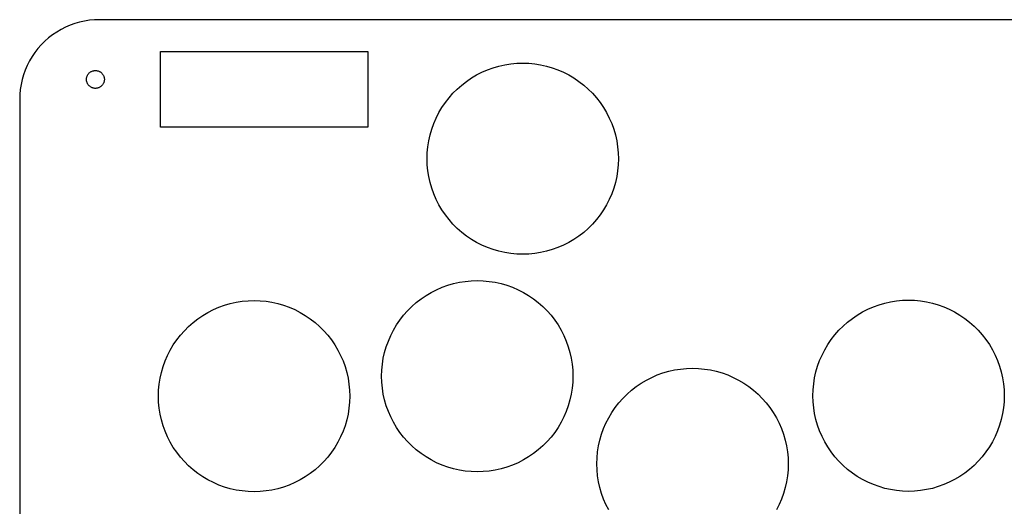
# Model space of a CAD drawing. Header units: metres. Extents: x 0 to 208, y 0 to 125.
# Tile 2 of 3: x 0 to 124, y 64 to 125. Entities that reach past the tile are written whole.
import ezdxf

# ---------------------------------------------------------------- set-up
doc = ezdxf.new("R2010")
doc.units = ezdxf.units.M

msp = doc.modelspace()

# ---------------------------------------------------------------- linework, layer by layer
for p, q in [((8.12619, 124.823), (7.51311, 124.686)), ((8.74667, 124.921), (8.12619, 124.823)), ((9.3721, 124.98), (8.74667, 124.921)), ((10, 125), (9.3721, 124.98)), ((198.5, 125), (10, 125)), ((5.18246, 123.763), (4.64174, 123.443)), ((5.7422, 124.048), (5.18246, 123.763)), ((6.31876, 124.298), (5.7422, 124.048)), ((6.90984, 124.511), (6.31876, 124.298)), ((7.51311, 124.686), (6.90984, 124.511)), ((3.15453, 122.29), (2.71031, 121.845)), ((3.62576, 122.705), (3.15453, 122.29)), ((4.12215, 123.09), (3.62576, 122.705)), ((4.64174, 123.443), (4.12215, 123.09)), ((2.29486, 121.374), (1.90984, 120.878)), ((2.71031, 121.845), (2.29486, 121.374)), ((1.23694, 119.818), (0.95174, 119.258)), ((1.55672, 120.358), (1.23694, 119.818)), ((1.90984, 120.878), (1.55672, 120.358)), ((17.65, 111.525), (17.65, 121.025)), ((17.65, 121.025), (43.65, 121.025)), ((43.65, 121.025), (43.65, 111.525)), ((0.70224, 118.681), (0.48944, 118.09)), ((0.95174, 119.258), (0.70224, 118.681)), ((9.1539, 118.565), (9.22147, 118.585)), ((9.22147, 118.585), (9.29013, 118.6)), ((9.29013, 118.6), (9.35962, 118.611)), ((9.35962, 118.611), (9.42967, 118.618)), ((9.42967, 118.618), (9.5, 118.62)), ((9.5, 118.62), (9.57031, 118.618)), ((9.57031, 118.618), (9.64037, 118.611)), ((9.64037, 118.611), (9.70985, 118.6)), ((9.70985, 118.6), (9.77852, 118.585)), ((9.77852, 118.585), (9.84608, 118.565)), ((57.9906, 118.408), (58.6825, 118.707)), ((58.6825, 118.707), (59.3918, 118.963)), ((59.3918, 118.963), (60.1157, 119.173)), ((60.1157, 119.173), (60.8514, 119.337)), ((60.8514, 119.337), (61.596, 119.455)), ((61.596, 119.455), (62.3465, 119.526)), ((62.3465, 119.526), (63.1, 119.55)), ((63.1, 119.55), (63.8535, 119.526)), ((63.8535, 119.526), (64.604, 119.455)), ((64.604, 119.455), (65.3486, 119.337)), ((65.3486, 119.337), (66.0843, 119.173)), ((66.0843, 119.173), (66.8082, 118.963)), ((66.8082, 118.963), (67.5175, 118.707)), ((67.5175, 118.707), (68.2094, 118.408)), ((0.31416, 117.487), (0.17712, 116.874)), ((0.48944, 118.09), (0.31416, 117.487)), ((8.37999, 117.5), (8.3822, 117.57)), ((8.3822, 117.43), (8.37999, 117.5)), ((8.3822, 117.57), (8.38882, 117.64)), ((8.38882, 117.36), (8.3822, 117.43)), ((8.38882, 117.64), (8.39983, 117.71)), ((8.39983, 117.29), (8.38882, 117.36)), ((8.39983, 117.71), (8.41518, 117.779)), ((8.41518, 117.779), (8.43481, 117.846)), ((8.43481, 117.846), (8.45865, 117.912)), ((8.45865, 117.912), (8.48659, 117.977)), ((8.48659, 117.977), (8.51852, 118.04)), ((8.51852, 118.04), (8.55435, 118.1)), ((8.55435, 118.1), (8.59389, 118.158)), ((8.59389, 118.158), (8.63702, 118.214)), ((8.63702, 118.214), (8.68355, 118.267)), ((8.68355, 118.267), (8.73331, 118.316)), ((8.73331, 118.316), (8.78607, 118.363)), ((8.78607, 118.363), (8.84167, 118.406)), ((8.84167, 118.406), (8.89987, 118.446)), ((8.89987, 118.446), (8.96043, 118.481)), ((8.96043, 118.481), (9.02312, 118.513)), ((9.02312, 118.513), (9.08769, 118.541)), ((9.08769, 118.541), (9.1539, 118.565)), ((9.84608, 118.565), (9.91229, 118.541)), ((9.91229, 118.541), (9.97687, 118.513)), ((9.97687, 118.513), (10.0396, 118.481)), ((10.0396, 118.481), (10.1001, 118.446)), ((10.1001, 118.446), (10.1583, 118.406)), ((10.1583, 118.406), (10.2139, 118.363)), ((10.2139, 118.363), (10.2667, 118.316)), ((10.2667, 118.316), (10.3164, 118.267)), ((10.3164, 118.267), (10.363, 118.214)), ((10.363, 118.214), (10.4061, 118.158)), ((10.4061, 118.158), (10.4456, 118.1)), ((10.4456, 118.1), (10.4815, 118.04)), ((10.4815, 118.04), (10.5134, 117.977)), ((10.5134, 117.977), (10.5413, 117.912)), ((10.5413, 117.912), (10.5652, 117.846)), ((10.5652, 117.846), (10.5848, 117.779)), ((10.5848, 117.779), (10.6002, 117.71)), ((10.6002, 117.71), (10.6112, 117.64)), ((10.6112, 117.36), (10.6002, 117.29)), ((10.6112, 117.64), (10.6178, 117.57)), ((10.6178, 117.43), (10.6112, 117.36)), ((10.6178, 117.57), (10.62, 117.5)), ((10.62, 117.5), (10.6178, 117.43)), ((56.0466, 117.258), (56.6701, 117.682)), ((56.6701, 117.682), (57.319, 118.066)), ((57.319, 118.066), (57.9906, 118.408)), ((68.2094, 118.408), (68.881, 118.066)), ((68.881, 118.066), (69.5299, 117.682)), ((69.5299, 117.682), (70.1534, 117.258)), ((0.07886, 116.253), (0.01973, 115.628)), ((0.17712, 116.874), (0.07886, 116.253)), ((8.41518, 117.221), (8.39983, 117.29)), ((8.43481, 117.154), (8.41518, 117.221)), ((8.45865, 117.088), (8.43481, 117.154)), ((8.48659, 117.023), (8.45865, 117.088)), ((8.51852, 116.96), (8.48659, 117.023)), ((8.55435, 116.9), (8.51852, 116.96)), ((8.59389, 116.842), (8.55435, 116.9)), ((8.63702, 116.786), (8.59389, 116.842)), ((8.68355, 116.733), (8.63702, 116.786)), ((8.73331, 116.684), (8.68355, 116.733)), ((8.78607, 116.637), (8.73331, 116.684)), ((8.84167, 116.594), (8.78607, 116.637)), ((8.89987, 116.554), (8.84167, 116.594)), ((8.96043, 116.519), (8.89987, 116.554)), ((9.02312, 116.487), (8.96043, 116.519)), ((9.08769, 116.459), (9.02312, 116.487)), ((9.1539, 116.435), (9.08769, 116.459)), ((9.22147, 116.415), (9.1539, 116.435)), ((9.29013, 116.4), (9.22147, 116.415)), ((9.35962, 116.389), (9.29013, 116.4)), ((9.42967, 116.382), (9.35962, 116.389)), ((9.5, 116.38), (9.42967, 116.382)), ((9.57031, 116.382), (9.5, 116.38)), ((9.64037, 116.389), (9.57031, 116.382)), ((9.70985, 116.4), (9.64037, 116.389)), ((9.77852, 116.415), (9.70985, 116.4)), ((9.84608, 116.435), (9.77852, 116.415)), ((9.91229, 116.459), (9.84608, 116.435)), ((9.97687, 116.487), (9.91229, 116.459)), ((10.0396, 116.519), (9.97687, 116.487)), ((10.1001, 116.554), (10.0396, 116.519)), ((10.1583, 116.594), (10.1001, 116.554)), ((10.2139, 116.637), (10.1583, 116.594)), ((10.2667, 116.684), (10.2139, 116.637)), ((10.3164, 116.733), (10.2667, 116.684)), ((10.363, 116.786), (10.3164, 116.733)), ((10.4061, 116.842), (10.363, 116.786)), ((10.4456, 116.9), (10.4061, 116.842)), ((10.4815, 116.96), (10.4456, 116.9)), ((10.5134, 117.023), (10.4815, 116.96)), ((10.5413, 117.088), (10.5134, 117.023)), ((10.5652, 117.154), (10.5413, 117.088)), ((10.5848, 117.221), (10.5652, 117.154)), ((10.6002, 117.29), (10.5848, 117.221)), ((54.3524, 115.765), (54.8854, 116.298)), ((54.8854, 116.298), (55.4509, 116.796)), ((55.4509, 116.796), (56.0466, 117.258)), ((70.1534, 117.258), (70.7491, 116.796)), ((70.7491, 116.796), (71.3146, 116.298)), ((71.3146, 116.298), (71.8476, 115.765)), ((0.01973, 115.628), (0, 115)), ((0, 115), (0, 10)), ((53.3918, 114.603), (53.8538, 115.199)), ((53.8538, 115.199), (54.3524, 115.765)), ((71.8476, 115.765), (72.3461, 115.199)), ((72.3461, 115.199), (72.8082, 114.603)), ((52.5843, 113.331), (52.9681, 113.98)), ((52.9681, 113.98), (53.3918, 114.603)), ((72.8082, 114.603), (73.2319, 113.98)), ((73.2319, 113.98), (73.6157, 113.331)), ((51.9427, 111.967), (52.2421, 112.659)), ((52.2421, 112.659), (52.5843, 113.331)), ((73.6157, 113.331), (73.9579, 112.659)), ((73.9579, 112.659), (74.2573, 111.967)), ((43.65, 111.525), (17.65, 111.525)), ((51.477, 110.534), (51.6873, 111.258)), ((51.6873, 111.258), (51.9427, 111.967)), ((74.2573, 111.967), (74.5127, 111.258)), ((74.5127, 111.258), (74.723, 110.534)), ((51.3125, 109.799), (51.477, 110.534)), ((74.723, 110.534), (74.8874, 109.799)), ((51.1237, 108.303), (51.1946, 109.054)), ((51.1946, 109.054), (51.3125, 109.799)), ((74.8874, 109.799), (75.0054, 109.054)), ((75.0054, 109.054), (75.0763, 108.303)), ((51.1, 107.55), (51.1237, 108.303)), ((51.1237, 106.797), (51.1, 107.55)), ((75.0763, 108.303), (75.1, 107.55)), ((75.1, 107.55), (75.0763, 106.797)), ((51.1946, 106.046), (51.1237, 106.797)), ((75.0763, 106.797), (75.0054, 106.046)), ((51.3125, 105.301), (51.1946, 106.046)), ((51.477, 104.566), (51.3125, 105.301)), ((74.8874, 105.301), (74.723, 104.566)), ((75.0054, 106.046), (74.8874, 105.301)), ((51.6873, 103.842), (51.477, 104.566)), ((51.9427, 103.132), (51.6873, 103.842)), ((74.5127, 103.842), (74.2573, 103.132)), ((74.723, 104.566), (74.5127, 103.842)), ((52.2421, 102.441), (51.9427, 103.132)), ((74.2573, 103.132), (73.9579, 102.441)), ((52.5843, 101.769), (52.2421, 102.441)), ((52.9681, 101.12), (52.5843, 101.769)), ((73.6157, 101.769), (73.2319, 101.12)), ((73.9579, 102.441), (73.6157, 101.769)), ((53.3918, 100.497), (52.9681, 101.12)), ((53.8538, 99.9009), (53.3918, 100.497)), ((72.8082, 100.497), (72.3461, 99.9009)), ((73.2319, 101.12), (72.8082, 100.497)), ((54.3524, 99.3354), (53.8538, 99.9009)), ((54.8854, 98.8024), (54.3524, 99.3354)), ((71.8476, 99.3354), (71.3146, 98.8024)), ((72.3461, 99.9009), (71.8476, 99.3354)), ((55.4509, 98.3038), (54.8854, 98.8024)), ((56.0466, 97.8418), (55.4509, 98.3038)), ((56.6701, 97.4181), (56.0466, 97.8418)), ((70.1534, 97.8418), (69.5299, 97.4181)), ((70.7491, 98.3038), (70.1534, 97.8418)), ((71.3146, 98.8024), (70.7491, 98.3038)), ((57.319, 97.0343), (56.6701, 97.4181)), ((57.9906, 96.6921), (57.319, 97.0343)), ((58.6825, 96.3927), (57.9906, 96.6921)), ((59.3918, 96.1373), (58.6825, 96.3927)), ((67.5175, 96.3927), (66.8082, 96.1373)), ((68.2094, 96.6921), (67.5175, 96.3927)), ((68.881, 97.0343), (68.2094, 96.6921)), ((69.5299, 97.4181), (68.881, 97.0343)), ((60.1157, 95.927), (59.3918, 96.1373)), ((60.8514, 95.7625), (60.1157, 95.927)), ((61.596, 95.6446), (60.8514, 95.7625)), ((62.3465, 95.5737), (61.596, 95.6446)), ((63.1, 95.55), (62.3465, 95.5737)), ((63.8535, 95.5737), (63.1, 95.55)), ((64.604, 95.6446), (63.8535, 95.5737)), ((65.3486, 95.7625), (64.604, 95.6446)), ((66.0843, 95.927), (65.3486, 95.7625)), ((66.8082, 96.1373), (66.0843, 95.927)), ((52.2906, 91.1079), (52.9825, 91.4073)), ((52.9825, 91.4073), (53.6918, 91.6627)), ((53.6918, 91.6627), (54.4157, 91.873)), ((54.4157, 91.873), (55.1514, 92.0374)), ((55.1514, 92.0374), (55.896, 92.1554)), ((55.896, 92.1554), (56.6465, 92.2263)), ((56.6465, 92.2263), (57.4, 92.25)), ((57.4, 92.25), (58.1535, 92.2263)), ((58.1535, 92.2263), (58.904, 92.1554)), ((58.904, 92.1554), (59.6486, 92.0374)), ((59.6486, 92.0374), (60.3843, 91.873)), ((60.3843, 91.873), (61.1082, 91.6627)), ((61.1082, 91.6627), (61.8175, 91.4073)), ((61.8175, 91.4073), (62.5093, 91.1079)), ((50.3466, 89.9582), (50.9701, 90.3819)), ((50.9701, 90.3819), (51.6189, 90.7657)), ((51.6189, 90.7657), (52.2906, 91.1079)), ((62.5093, 91.1079), (63.181, 90.7657)), ((63.181, 90.7657), (63.8299, 90.3819)), ((63.8299, 90.3819), (64.4534, 89.9582)), ((24.9825, 88.9073), (25.6918, 89.1627)), ((25.6918, 89.1627), (26.4157, 89.373)), ((26.4157, 89.373), (27.1514, 89.5374)), ((27.1514, 89.5374), (27.896, 89.6554)), ((27.896, 89.6554), (28.6465, 89.7263)), ((28.6465, 89.7263), (29.4, 89.75)), ((29.4, 89.75), (30.1535, 89.7263)), ((30.1535, 89.7263), (30.904, 89.6554)), ((30.904, 89.6554), (31.6486, 89.5374)), ((31.6486, 89.5374), (32.3843, 89.373)), ((32.3843, 89.373), (33.1082, 89.1627)), ((33.1082, 89.1627), (33.8175, 88.9073)), ((48.6524, 88.4646), (49.1854, 88.9976)), ((49.1854, 88.9976), (49.7509, 89.4962)), ((49.7509, 89.4962), (50.3466, 89.9582)), ((64.4534, 89.9582), (65.0491, 89.4962)), ((65.0491, 89.4962), (65.6146, 88.9976)), ((65.6146, 88.9976), (66.1476, 88.4646)), ((106.391, 88.6579), (107.083, 88.9573)), ((107.083, 88.9573), (107.792, 89.2127)), ((107.792, 89.2127), (108.516, 89.423)), ((108.516, 89.423), (109.251, 89.5874)), ((109.251, 89.5874), (109.996, 89.7054)), ((109.996, 89.7054), (110.747, 89.7763)), ((110.747, 89.7763), (111.5, 89.8)), ((111.5, 89.8), (112.253, 89.7763)), ((112.253, 89.7763), (113.004, 89.7054)), ((113.004, 89.7054), (113.749, 89.5874)), ((113.749, 89.5874), (114.484, 89.423)), ((114.484, 89.423), (115.208, 89.2127)), ((115.208, 89.2127), (115.917, 88.9573)), ((115.917, 88.9573), (116.609, 88.6579)), ((22.3466, 87.4582), (22.9701, 87.8819)), ((22.9701, 87.8819), (23.6189, 88.2657)), ((23.6189, 88.2657), (24.2906, 88.6079)), ((24.2906, 88.6079), (24.9825, 88.9073)), ((33.8175, 88.9073), (34.5093, 88.6079)), ((34.5093, 88.6079), (35.181, 88.2657)), ((35.181, 88.2657), (35.8299, 87.8819)), ((35.8299, 87.8819), (36.4534, 87.4582)), ((47.6918, 87.3034), (48.1538, 87.8991)), ((48.1538, 87.8991), (48.6524, 88.4646)), ((66.1476, 88.4646), (66.6461, 87.8991)), ((66.6461, 87.8991), (67.1082, 87.3034)), ((104.447, 87.5082), (105.07, 87.9319)), ((105.07, 87.9319), (105.719, 88.3157)), ((105.719, 88.3157), (106.391, 88.6579)), ((116.609, 88.6579), (117.281, 88.3157)), ((117.281, 88.3157), (117.93, 87.9319)), ((117.93, 87.9319), (118.553, 87.5082)), ((20.6524, 85.9646), (21.1854, 86.4976)), ((21.1854, 86.4976), (21.7509, 86.9962)), ((21.7509, 86.9962), (22.3466, 87.4582)), ((36.4534, 87.4582), (37.0491, 86.9962)), ((37.0491, 86.9962), (37.6146, 86.4976)), ((37.6146, 86.4976), (38.1476, 85.9646)), ((46.8843, 86.031), (47.2681, 86.6799)), ((47.2681, 86.6799), (47.6918, 87.3034)), ((67.1082, 87.3034), (67.5319, 86.6799)), ((67.5319, 86.6799), (67.9157, 86.031)), ((102.752, 86.0146), (103.285, 86.5476)), ((103.285, 86.5476), (103.851, 87.0462)), ((103.851, 87.0462), (104.447, 87.5082)), ((118.553, 87.5082), (119.149, 87.0462)), ((119.149, 87.0462), (119.715, 86.5476)), ((119.715, 86.5476), (120.248, 86.0146)), ((19.6918, 84.8034), (20.1538, 85.3991)), ((20.1538, 85.3991), (20.6524, 85.9646)), ((38.1476, 85.9646), (38.6461, 85.3991)), ((38.6461, 85.3991), (39.1082, 84.8034)), ((46.2427, 84.6675), (46.5421, 85.3593)), ((46.5421, 85.3593), (46.8843, 86.031)), ((67.9157, 86.031), (68.2579, 85.3593)), ((68.2579, 85.3593), (68.5573, 84.6675)), ((101.792, 84.8534), (102.254, 85.4491)), ((102.254, 85.4491), (102.752, 86.0146)), ((120.248, 86.0146), (120.746, 85.4491)), ((120.746, 85.4491), (121.208, 84.8534)), ((18.8843, 83.531), (19.2681, 84.1799)), ((19.2681, 84.1799), (19.6918, 84.8034)), ((39.1082, 84.8034), (39.5319, 84.1799)), ((39.5319, 84.1799), (39.9157, 83.531)), ((45.9873, 83.9582), (46.2427, 84.6675)), ((68.5573, 84.6675), (68.8127, 83.9582)), ((100.984, 83.581), (101.368, 84.2299)), ((101.368, 84.2299), (101.792, 84.8534)), ((121.208, 84.8534), (121.632, 84.2299)), ((121.632, 84.2299), (122.016, 83.581)), ((18.2427, 82.1675), (18.5421, 82.8593)), ((18.5421, 82.8593), (18.8843, 83.531)), ((39.9157, 83.531), (40.2579, 82.8593)), ((40.2579, 82.8593), (40.5573, 82.1675)), ((45.6125, 82.4986), (45.777, 83.2343)), ((45.777, 83.2343), (45.9873, 83.9582)), ((68.8127, 83.9582), (69.023, 83.2343)), ((69.023, 83.2343), (69.1874, 82.4986)), ((100.343, 82.2175), (100.642, 82.9093)), ((100.642, 82.9093), (100.984, 83.581)), ((122.016, 83.581), (122.358, 82.9093)), ((122.358, 82.9093), (122.657, 82.2175)), ((17.9873, 81.4582), (18.2427, 82.1675)), ((40.5573, 82.1675), (40.8127, 81.4582)), ((45.4237, 81.0035), (45.4946, 81.754)), ((45.4946, 81.754), (45.6125, 82.4986)), ((69.1874, 82.4986), (69.3054, 81.754)), ((69.3054, 81.754), (69.3763, 81.0035)), ((100.087, 81.5082), (100.343, 82.2175)), ((122.657, 82.2175), (122.913, 81.5082)), ((17.6125, 79.9986), (17.777, 80.7343)), ((17.777, 80.7343), (17.9873, 81.4582)), ((40.8127, 81.4582), (41.023, 80.7343)), ((41.023, 80.7343), (41.1874, 79.9986)), ((45.4, 80.25), (45.4237, 81.0035)), ((69.3763, 81.0035), (69.4, 80.25)), ((79.2906, 80.1079), (79.9825, 80.4073)), ((79.9825, 80.4073), (80.6918, 80.6627)), ((80.6918, 80.6627), (81.4157, 80.873)), ((81.4157, 80.873), (82.1514, 81.0374)), ((82.1514, 81.0374), (82.896, 81.1554)), ((82.896, 81.1554), (83.6465, 81.2263)), ((83.6465, 81.2263), (84.4, 81.25)), ((84.4, 81.25), (85.1535, 81.2263)), ((85.1535, 81.2263), (85.904, 81.1554)), ((85.904, 81.1554), (86.6486, 81.0374)), ((86.6486, 81.0374), (87.3843, 80.873)), ((87.3843, 80.873), (88.1082, 80.6627)), ((88.1082, 80.6627), (88.8175, 80.4073)), ((88.8175, 80.4073), (89.5093, 80.1079)), ((99.7125, 80.0486), (99.877, 80.7843)), ((99.877, 80.7843), (100.087, 81.5082)), ((122.913, 81.5082), (123.123, 80.7843)), ((123.123, 80.7843), (123.287, 80.0486)), ((17.4237, 78.5035), (17.4946, 79.254)), ((17.4946, 79.254), (17.6125, 79.9986)), ((41.1874, 79.9986), (41.3054, 79.254)), ((41.3054, 79.254), (41.3763, 78.5035)), ((45.4237, 79.4965), (45.4, 80.25)), ((45.4946, 78.746), (45.4237, 79.4965)), ((69.3763, 79.4965), (69.3054, 78.746)), ((69.4, 80.25), (69.3763, 79.4965)), ((77.3466, 78.9582), (77.9701, 79.3819)), ((77.9701, 79.3819), (78.6189, 79.7657)), ((78.6189, 79.7657), (79.2906, 80.1079)), ((89.5093, 80.1079), (90.181, 79.7657)), ((90.181, 79.7657), (90.8299, 79.3819)), ((90.8299, 79.3819), (91.4534, 78.9582)), ((99.5237, 78.5535), (99.5946, 79.304)), ((99.5946, 79.304), (99.7125, 80.0486)), ((123.287, 80.0486), (123.405, 79.304)), ((123.405, 79.304), (123.476, 78.5535)), ((17.4, 77.75), (17.4237, 78.5035)), ((41.3763, 78.5035), (41.4, 77.75)), ((45.6125, 78.0014), (45.4946, 78.746)), ((45.777, 77.2657), (45.6125, 78.0014)), ((69.1874, 78.0014), (69.023, 77.2657)), ((69.3054, 78.746), (69.1874, 78.0014)), ((75.6524, 77.4646), (76.1854, 77.9976)), ((76.1854, 77.9976), (76.7509, 78.4962)), ((76.7509, 78.4962), (77.3466, 78.9582)), ((91.4534, 78.9582), (92.0491, 78.4962)), ((92.0491, 78.4962), (92.6146, 77.9976)), ((92.6146, 77.9976), (93.1476, 77.4646)), ((99.5, 77.8), (99.5237, 78.5535)), ((123.476, 78.5535), (123.5, 77.8)), ((17.4237, 76.9965), (17.4, 77.75)), ((17.4946, 76.246), (17.4237, 76.9965)), ((41.3763, 76.9965), (41.3054, 76.246)), ((41.4, 77.75), (41.3763, 76.9965)), ((45.9873, 76.5418), (45.777, 77.2657)), ((69.023, 77.2657), (68.8127, 76.5418)), ((74.6918, 76.3034), (75.1538, 76.8991)), ((75.1538, 76.8991), (75.6524, 77.4646)), ((93.1476, 77.4646), (93.6461, 76.8991)), ((93.6461, 76.8991), (94.1082, 76.3034)), ((99.5237, 77.0465), (99.5, 77.8)), ((99.5946, 76.296), (99.5237, 77.0465)), ((123.476, 77.0465), (123.405, 76.296)), ((123.5, 77.8), (123.476, 77.0465)), ((17.6125, 75.5014), (17.4946, 76.246)), ((17.777, 74.7657), (17.6125, 75.5014)), ((41.1874, 75.5014), (41.023, 74.7657)), ((41.3054, 76.246), (41.1874, 75.5014)), ((46.2427, 75.8325), (45.9873, 76.5418)), ((46.5421, 75.1406), (46.2427, 75.8325)), ((68.5573, 75.8325), (68.2579, 75.1406)), ((68.8127, 76.5418), (68.5573, 75.8325)), ((73.8843, 75.031), (74.2681, 75.6799)), ((74.2681, 75.6799), (74.6918, 76.3034)), ((94.1082, 76.3034), (94.5319, 75.6799)), ((94.5319, 75.6799), (94.9157, 75.031)), ((99.7125, 75.5514), (99.5946, 76.296)), ((99.877, 74.8157), (99.7125, 75.5514)), ((123.287, 75.5514), (123.123, 74.8157)), ((123.405, 76.296), (123.287, 75.5514)), ((17.9873, 74.0418), (17.777, 74.7657)), ((41.023, 74.7657), (40.8127, 74.0418)), ((46.8843, 74.4689), (46.5421, 75.1406)), ((47.2681, 73.8201), (46.8843, 74.4689)), ((67.9157, 74.4689), (67.5319, 73.8201)), ((68.2579, 75.1406), (67.9157, 74.4689)), ((73.2427, 73.6675), (73.5421, 74.3593)), ((73.5421, 74.3593), (73.8843, 75.031)), ((94.9157, 75.031), (95.2579, 74.3593)), ((95.2579, 74.3593), (95.5573, 73.6675)), ((100.087, 74.0918), (99.877, 74.8157)), ((123.123, 74.8157), (122.913, 74.0918)), ((18.2427, 73.3325), (17.9873, 74.0418)), ((18.5421, 72.6406), (18.2427, 73.3325)), ((40.5573, 73.3325), (40.2579, 72.6406)), ((40.8127, 74.0418), (40.5573, 73.3325)), ((47.6918, 73.1966), (47.2681, 73.8201)), ((48.1538, 72.6009), (47.6918, 73.1966)), ((67.1082, 73.1966), (66.6461, 72.6009)), ((67.5319, 73.8201), (67.1082, 73.1966)), ((72.777, 72.2343), (72.9873, 72.9582)), ((72.9873, 72.9582), (73.2427, 73.6675)), ((95.5573, 73.6675), (95.8127, 72.9582)), ((95.8127, 72.9582), (96.023, 72.2343)), ((100.343, 73.3825), (100.087, 74.0918)), ((100.642, 72.6906), (100.343, 73.3825)), ((122.657, 73.3825), (122.358, 72.6906)), ((122.913, 74.0918), (122.657, 73.3825)), ((18.8843, 71.9689), (18.5421, 72.6406)), ((19.2681, 71.3201), (18.8843, 71.9689)), ((39.9157, 71.9689), (39.5319, 71.3201)), ((40.2579, 72.6406), (39.9157, 71.9689)), ((48.6524, 72.0354), (48.1538, 72.6009)), ((49.1854, 71.5024), (48.6524, 72.0354)), ((66.1476, 72.0354), (65.6146, 71.5024)), ((66.6461, 72.6009), (66.1476, 72.0354)), ((72.6125, 71.4986), (72.777, 72.2343)), ((96.023, 72.2343), (96.1874, 71.4986)), ((100.984, 72.019), (100.642, 72.6906)), ((101.368, 71.3701), (100.984, 72.019)), ((122.016, 72.019), (121.632, 71.3701)), ((122.358, 72.6906), (122.016, 72.019)), ((19.6918, 70.6966), (19.2681, 71.3201)), ((20.1538, 70.1009), (19.6918, 70.6966)), ((39.1082, 70.6966), (38.6461, 70.1009)), ((39.5319, 71.3201), (39.1082, 70.6966)), ((49.7509, 71.0038), (49.1854, 71.5024)), ((50.3466, 70.5418), (49.7509, 71.0038)), ((50.9701, 70.1181), (50.3466, 70.5418)), ((64.4534, 70.5418), (63.8299, 70.1181)), ((65.0491, 71.0038), (64.4534, 70.5418)), ((65.6146, 71.5024), (65.0491, 71.0038)), ((72.4237, 70.0035), (72.4946, 70.754)), ((72.4946, 70.754), (72.6125, 71.4986)), ((96.1874, 71.4986), (96.3054, 70.754)), ((96.3054, 70.754), (96.3763, 70.0035)), ((101.792, 70.7466), (101.368, 71.3701)), ((102.254, 70.1509), (101.792, 70.7466)), ((121.208, 70.7466), (120.746, 70.1509)), ((121.632, 71.3701), (121.208, 70.7466)), ((20.6524, 69.5354), (20.1538, 70.1009)), ((21.1854, 69.0024), (20.6524, 69.5354)), ((38.1476, 69.5354), (37.6146, 69.0024)), ((38.6461, 70.1009), (38.1476, 69.5354)), ((51.6189, 69.7343), (50.9701, 70.1181)), ((52.2906, 69.3921), (51.6189, 69.7343)), ((52.9825, 69.0927), (52.2906, 69.3921)), ((62.5093, 69.3921), (61.8175, 69.0927)), ((63.181, 69.7343), (62.5093, 69.3921)), ((63.8299, 70.1181), (63.181, 69.7343)), ((72.4, 69.25), (72.4237, 70.0035)), ((72.4237, 68.4965), (72.4, 69.25)), ((96.3763, 70.0035), (96.4, 69.25)), ((96.4, 69.25), (96.3763, 68.4965)), ((102.752, 69.5854), (102.254, 70.1509)), ((103.285, 69.0524), (102.752, 69.5854)), ((120.248, 69.5854), (119.715, 69.0524)), ((120.746, 70.1509), (120.248, 69.5854)), ((21.7509, 68.5038), (21.1854, 69.0024)), ((22.3466, 68.0418), (21.7509, 68.5038)), ((22.9701, 67.6181), (22.3466, 68.0418)), ((36.4534, 68.0418), (35.8299, 67.6181)), ((37.0491, 68.5038), (36.4534, 68.0418)), ((37.6146, 69.0024), (37.0491, 68.5038)), ((53.6918, 68.8373), (52.9825, 69.0927)), ((54.4157, 68.627), (53.6918, 68.8373)), ((55.1514, 68.4625), (54.4157, 68.627)), ((55.896, 68.3446), (55.1514, 68.4625)), ((56.6465, 68.2737), (55.896, 68.3446)), ((57.4, 68.25), (56.6465, 68.2737)), ((58.1535, 68.2737), (57.4, 68.25)), ((58.904, 68.3446), (58.1535, 68.2737)), ((59.6486, 68.4625), (58.904, 68.3446)), ((60.3843, 68.627), (59.6486, 68.4625)), ((61.1082, 68.8373), (60.3843, 68.627)), ((61.8175, 69.0927), (61.1082, 68.8373)), ((72.4946, 67.746), (72.4237, 68.4965)), ((96.3763, 68.4965), (96.3054, 67.746)), ((103.851, 68.5538), (103.285, 69.0524)), ((104.447, 68.0918), (103.851, 68.5538)), ((105.07, 67.6681), (104.447, 68.0918)), ((118.553, 68.0918), (117.93, 67.6681)), ((119.149, 68.5538), (118.553, 68.0918)), ((119.715, 69.0524), (119.149, 68.5538)), ((23.6189, 67.2343), (22.9701, 67.6181)), ((24.2906, 66.8921), (23.6189, 67.2343)), ((24.9825, 66.5927), (24.2906, 66.8921)), ((34.5093, 66.8921), (33.8175, 66.5927)), ((35.181, 67.2343), (34.5093, 66.8921)), ((35.8299, 67.6181), (35.181, 67.2343)), ((72.6125, 67.0014), (72.4946, 67.746)), ((72.777, 66.2657), (72.6125, 67.0014)), ((96.1874, 67.0014), (96.023, 66.2657)), ((96.3054, 67.746), (96.1874, 67.0014)), ((105.719, 67.2843), (105.07, 67.6681)), ((106.391, 66.9421), (105.719, 67.2843)), ((107.083, 66.6427), (106.391, 66.9421)), ((116.609, 66.9421), (115.917, 66.6427)), ((117.281, 67.2843), (116.609, 66.9421)), ((117.93, 67.6681), (117.281, 67.2843)), ((25.6918, 66.3373), (24.9825, 66.5927)), ((26.4157, 66.127), (25.6918, 66.3373)), ((27.1514, 65.9625), (26.4157, 66.127)), ((27.896, 65.8446), (27.1514, 65.9625)), ((28.6465, 65.7737), (27.896, 65.8446)), ((29.4, 65.75), (28.6465, 65.7737)), ((30.1535, 65.7737), (29.4, 65.75)), ((30.904, 65.8446), (30.1535, 65.7737)), ((31.6486, 65.9625), (30.904, 65.8446)), ((32.3843, 66.127), (31.6486, 65.9625)), ((33.1082, 66.3373), (32.3843, 66.127)), ((33.8175, 66.5927), (33.1082, 66.3373)), ((72.9873, 65.5418), (72.777, 66.2657)), ((73.2427, 64.8325), (72.9873, 65.5418)), ((95.8127, 65.5418), (95.5573, 64.8325)), ((96.023, 66.2657), (95.8127, 65.5418)), ((107.792, 66.3873), (107.083, 66.6427)), ((108.516, 66.177), (107.792, 66.3873)), ((109.251, 66.0125), (108.516, 66.177)), ((109.996, 65.8946), (109.251, 66.0125)), ((110.747, 65.8237), (109.996, 65.8946)), ((111.5, 65.8), (110.747, 65.8237)), ((112.253, 65.8237), (111.5, 65.8)), ((113.004, 65.8946), (112.253, 65.8237)), ((113.749, 66.0125), (113.004, 65.8946)), ((114.484, 66.177), (113.749, 66.0125)), ((115.208, 66.3873), (114.484, 66.177)), ((115.917, 66.6427), (115.208, 66.3873)), ((73.5421, 64.1406), (73.2427, 64.8325)), ((95.5573, 64.8325), (95.2579, 64.1406)), ((73.8843, 63.4689), (73.5421, 64.1406)), ((95.2579, 64.1406), (94.9157, 63.4689))]:
    msp.add_line(p, q)

doc.saveas('drawing.dxf')
